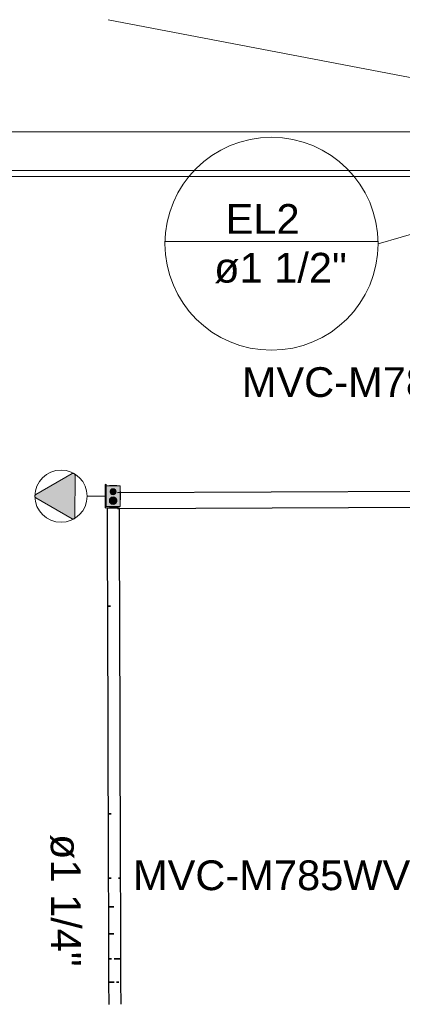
# Model space of a CAD drawing. Header units: millimetres. Extents: x 4480191 to 4481199, y -30324204 to -30323479.
# Tile 155 of 243: x 4480256.63 to 4480259.2, y -30323811.37 to -30323804.75. Entities that reach past the tile are written whole.
import ezdxf

# ---------------------------------------------------------------- set-up
doc = ezdxf.new("R2010")
doc.units = ezdxf.units.MM
doc.linetypes.add('NULL', pattern=[0])
for name, color, linetype, lineweight in [('EL-Caixa ARC', 9, 'Continuous', 18), ('EL-Condutos ARC (Média)', 3, 'Continuous', 25), ('EL-Textos conduto ARC', 7, 'Continuous', 9), ('EL-Textos conduto QD', 7, 'Continuous', 9), ('EL-Tomadas', 150, 'Continuous', 20), ('IFC-Caixa de passagem-Contorno', 44, 'Continuous', 5), ('IFC-Parede-Contorno', 42, 'Continuous', 5), ('Textos', 7, 'Continuous', 9)]:
    doc.layers.add(name, color=color, linetype=linetype, lineweight=lineweight)
doc.styles.add('ARIAL', font='arial.ttf')

msp = doc.modelspace()

# ---------------------------------------------------------------- hatches: boundary and pattern name
at = {"layer": 'EL-Caixa ARC', "linetype": 'Continuous'}
for points in [[(4480257.2004, -30323808.023), (4480257.2064, -30323807.8701), (4480257.2004, -30323807.877)], [(4480257.2005, -30323808.02), (4480257.2064, -30323808.0301), (4480257.2064, -30323807.8701)], [(4480257.2756, -30323807.9925), (4480257.245, -30323808.0039), (4480257.2398, -30323807.9641), (4480257.2783, -30323807.986), (4480257.2552, -30323807.9552), (4480257.2577, -30323807.9555), (4480257.2064, -30323807.88), (4480257.2064, -30323808.02), (4480257.3014, -30323808.02), (4480257.2829, -30323807.9927)], [(4480257.3014, -30323807.88), (4480257.2064, -30323807.88), (4480257.3014, -30323808.02), (4480257.3008, -30323807.9309)], [(4480257.2639, -30323807.9027), (4480257.2439, -30323807.9027), (4480257.2339, -30323807.92), (4480257.2439, -30323807.9373), (4480257.2639, -30323807.9373), (4480257.2739, -30323807.92)], [(4480257.2781, -30323807.9735), (4480257.2664, -30323807.9583), (4480257.2475, -30323807.9558), (4480257.2323, -30323807.9675), (4480257.2298, -30323807.9865), (4480257.2414, -30323808.0016), (4480257.2604, -30323808.0041), (4480257.2756, -30323807.9925)]]:
    msp.add_hatch(color=41, dxfattribs=at).paths.add_polyline_path(points)
at = {"layer": 'EL-Tomadas', "linetype": 'Continuous'}
msp.add_hatch(color=150, dxfattribs=at).paths.add_polyline_path([(4480256.98, -30323808.102), (4480256.7347, -30323807.9604), (4480256.7323, -30323807.9585), (4480256.7315, -30323807.9577), (4480256.7303, -30323807.956), (4480256.7292, -30323807.9533), (4480256.7287, -30323807.9503), (4480256.7289, -30323807.9481), (4480256.7297, -30323807.9453), (4480256.7306, -30323807.9435), (4480256.7321, -30323807.9417), (4480256.7328, -30323807.941), (4480256.7339, -30323807.9401), (4480256.7349, -30323807.9395), (4480256.9801, -30323807.7979), (4480256.9839, -30323807.7965), (4480256.987, -30323807.7964), (4480256.9905, -30323807.7972), (4480256.9932, -30323807.7986), (4480256.9956, -30323807.801), (4480256.9973, -30323807.8041), (4480256.998, -30323807.8072), (4480256.998, -30323808.0916), (4480256.9977, -30323808.0941), (4480256.9969, -30323808.0966), (4480256.9957, -30323808.0986), (4480256.9939, -30323808.1006), (4480256.992, -30323808.102), (4480256.9895, -30323808.1031), (4480256.9862, -30323808.1036), (4480256.9831, -30323808.1032), (4480256.9805, -30323808.1022)])

# ---------------------------------------------------------------- linework, layer by layer
at = {"layer": 'EL-Caixa ARC'}
for p, q in [((4480257.2064, -30323807.8701), (4480257.2004, -30323807.877)), ((4480257.2004, -30323807.877), (4480257.2004, -30323808.023)), ((4480257.2064, -30323807.88), (4480257.2064, -30323807.8701)), ((4480257.2064, -30323808.02), (4480257.2064, -30323807.88)), ((4480257.2064, -30323807.88), (4480257.2064, -30323807.8906)), ((4480257.2093, -30323807.88), (4480257.2064, -30323807.88)), ((4480257.2289, -30323807.88), (4480257.2093, -30323807.88)), ((4480257.2298, -30323807.8784), (4480257.2289, -30323807.8784)), ((4480257.2289, -30323807.8784), (4480257.2289, -30323807.88)), ((4480257.2343, -30323807.88), (4480257.2289, -30323807.88)), ((4480257.2323, -30323807.8784), (4480257.2298, -30323807.8784)), ((4480257.2362, -30323807.8784), (4480257.2323, -30323807.8784)), ((4480257.2482, -30323807.88), (4480257.2343, -30323807.88)), ((4480257.2414, -30323807.8784), (4480257.2362, -30323807.8784)), ((4480257.2475, -30323807.8784), (4480257.2414, -30323807.8784)), ((4480257.2539, -30323807.8784), (4480257.2475, -30323807.8784)), ((4480257.2789, -30323807.88), (4480257.2482, -30323807.88)), ((4480257.2604, -30323807.8784), (4480257.2539, -30323807.8784)), ((4480257.2664, -30323807.8784), (4480257.2604, -30323807.8784)), ((4480257.2716, -30323807.8784), (4480257.2664, -30323807.8784)), ((4480257.2756, -30323807.8784), (4480257.2716, -30323807.8784)), ((4480257.2781, -30323807.8784), (4480257.2756, -30323807.8784)), ((4480257.2789, -30323807.8784), (4480257.2781, -30323807.8784)), ((4480257.2789, -30323807.88), (4480257.2789, -30323807.8784)), ((4480257.2824, -30323807.88), (4480257.2789, -30323807.88)), ((4480257.2944, -30323807.88), (4480257.2824, -30323807.88)), ((4480257.2986, -30323807.88), (4480257.2944, -30323807.88)), ((4480257.3014, -30323807.88), (4480257.2986, -30323807.88)), ((4480257.3014, -30323807.8876), (4480257.3014, -30323807.88)), ((4480257.2064, -30323807.8906), (4480257.2064, -30323807.9086)), ((4480257.2064, -30323807.9086), (4480257.2064, -30323807.9217)), ((4480257.2064, -30323807.9217), (4480257.2064, -30323807.9336)), ((4480257.2064, -30323807.9336), (4480257.2064, -30323807.9487)), ((4480257.2064, -30323807.9487), (4480257.2064, -30323807.9829)), ((4480257.2346, -30323807.9148), (4480257.2339, -30323807.92)), ((4480257.2339, -30323807.92), (4480257.2346, -30323807.9252)), ((4480257.2366, -30323807.91), (4480257.2346, -30323807.9148)), ((4480257.2346, -30323807.9252), (4480257.2366, -30323807.93)), ((4480257.2398, -30323807.9058), (4480257.2366, -30323807.91)), ((4480257.2366, -30323807.93), (4480257.2398, -30323807.9341)), ((4480257.2439, -30323807.9027), (4480257.2398, -30323807.9058)), ((4480257.2398, -30323807.9341), (4480257.2439, -30323807.9373)), ((4480257.2487, -30323807.9007), (4480257.2439, -30323807.9027)), ((4480257.2439, -30323807.9373), (4480257.2487, -30323807.9393)), ((4480257.2539, -30323807.9), (4480257.2487, -30323807.9007)), ((4480257.2487, -30323807.9393), (4480257.2539, -30323807.94)), ((4480257.2591, -30323807.9007), (4480257.2539, -30323807.9)), ((4480257.2539, -30323807.94), (4480257.2591, -30323807.9393)), ((4480257.2639, -30323807.9027), (4480257.2591, -30323807.9007)), ((4480257.2591, -30323807.9393), (4480257.2639, -30323807.9373)), ((4480257.2681, -30323807.9058), (4480257.2639, -30323807.9027)), ((4480257.2639, -30323807.9373), (4480257.2681, -30323807.9341)), ((4480257.2712, -30323807.91), (4480257.2681, -30323807.9058)), ((4480257.2681, -30323807.9341), (4480257.2712, -30323807.93)), ((4480257.2732, -30323807.9148), (4480257.2712, -30323807.91)), ((4480257.2712, -30323807.93), (4480257.2732, -30323807.9252)), ((4480257.2739, -30323807.92), (4480257.2732, -30323807.9148)), ((4480257.2732, -30323807.9252), (4480257.2739, -30323807.92)), ((4480257.3014, -30323807.8906), (4480257.3014, -30323807.8876)), ((4480257.3014, -30323807.8937), (4480257.3014, -30323807.8906)), ((4480257.3014, -30323807.9063), (4480257.3014, -30323807.8937)), ((4480257.3014, -30323807.918), (4480257.3014, -30323807.9063)), ((4480257.3014, -30323807.9182), (4480257.3014, -30323807.918)), ((4480257.3028, -30323807.918), (4480257.3014, -30323807.918)), ((4480257.3014, -30323807.925), (4480257.3014, -30323807.9182)), ((4480257.3014, -30323807.9271), (4480257.3014, -30323807.925)), ((4480257.3028, -30323807.925), (4480257.3014, -30323807.925)), ((4480257.3014, -30323807.9314), (4480257.3014, -30323807.9271)), ((4480257.3014, -30323807.9493), (4480257.3014, -30323807.9314)), ((4480257.3028, -30323807.9191), (4480257.3028, -30323807.918)), ((4480257.3028, -30323807.9223), (4480257.3028, -30323807.9191)), ((4480257.3028, -30323807.925), (4480257.3028, -30323807.9223)), ((4480257.3028, -30323807.9258), (4480257.3028, -30323807.925)), ((4480257.3028, -30323807.9271), (4480257.3028, -30323807.9258)), ((4480257.3028, -30323807.9283), (4480257.3028, -30323807.9271)), ((4480257.3028, -30323807.9323), (4480257.3028, -30323807.9283)), ((4480257.3028, -30323807.9375), (4480257.3028, -30323807.9323)), ((4480257.3028, -30323807.9435), (4480257.3028, -30323807.9375)), ((4480257.3028, -30323807.95), (4480257.3028, -30323807.9435)), ((4480257.2064, -30323807.9829), (4480257.2064, -30323808.0124)), ((4480257.2064, -30323808.0124), (4480257.2064, -30323808.02)), ((4480257.2298, -30323807.9735), (4480257.2289, -30323807.98)), ((4480257.2289, -30323807.98), (4480257.2298, -30323807.9865)), ((4480257.2323, -30323807.9675), (4480257.2298, -30323807.9735)), ((4480257.2298, -30323807.9865), (4480257.2323, -30323807.9925)), ((4480257.2362, -30323807.9623), (4480257.2323, -30323807.9675)), ((4480257.2323, -30323807.9925), (4480257.2362, -30323807.9977)), ((4480257.2414, -30323807.9583), (4480257.2362, -30323807.9623)), ((4480257.2362, -30323807.9977), (4480257.2414, -30323808.0016)), ((4480257.2475, -30323807.9558), (4480257.2414, -30323807.9583)), ((4480257.2414, -30323808.0016), (4480257.2475, -30323808.0041)), ((4480257.2539, -30323807.955), (4480257.2475, -30323807.9558)), ((4480257.2475, -30323808.0041), (4480257.2539, -30323808.005)), ((4480257.2604, -30323807.9558), (4480257.2539, -30323807.955)), ((4480257.2539, -30323808.005), (4480257.2604, -30323808.0041)), ((4480257.2664, -30323807.9583), (4480257.2604, -30323807.9558)), ((4480257.2604, -30323808.0041), (4480257.2664, -30323808.0016)), ((4480257.2716, -30323807.9623), (4480257.2664, -30323807.9583)), ((4480257.2664, -30323808.0016), (4480257.2716, -30323807.9977)), ((4480257.2756, -30323807.9675), (4480257.2716, -30323807.9623)), ((4480257.2716, -30323807.9977), (4480257.2756, -30323807.9925)), ((4480257.2781, -30323807.9735), (4480257.2756, -30323807.9675)), ((4480257.2756, -30323807.9925), (4480257.2781, -30323807.9865)), ((4480257.2789, -30323807.98), (4480257.2781, -30323807.9735)), ((4480257.2781, -30323807.9865), (4480257.2789, -30323807.98)), ((4480257.3014, -30323807.975), (4480257.3014, -30323807.9493)), ((4480257.3014, -30323808.02), (4480257.3014, -30323807.975)), ((4480257.3014, -30323807.975), (4480257.3028, -30323807.975)), ((4480257.3028, -30323807.9565), (4480257.3028, -30323807.95)), ((4480257.3028, -30323807.9625), (4480257.3028, -30323807.9565)), ((4480257.3028, -30323807.9677), (4480257.3028, -30323807.9625)), ((4480257.3028, -30323807.9716), (4480257.3028, -30323807.9677)), ((4480257.3028, -30323807.9741), (4480257.3028, -30323807.9716)), ((4480257.3028, -30323807.975), (4480257.3028, -30323807.9741)), ((4480257.2004, -30323808.023), (4480257.2064, -30323808.0301)), ((4480257.2064, -30323808.0301), (4480257.2064, -30323808.02)), ((4480257.2064, -30323808.02), (4480257.2207, -30323808.02)), ((4480257.2207, -30323808.02), (4480257.2289, -30323808.02)), ((4480257.2289, -30323808.02), (4480257.2471, -30323808.02)), ((4480257.2289, -30323808.02), (4480257.2289, -30323808.0216)), ((4480257.2289, -30323808.0216), (4480257.2298, -30323808.0216)), ((4480257.2298, -30323808.0216), (4480257.2323, -30323808.0216)), ((4480257.2323, -30323808.0216), (4480257.2362, -30323808.0216)), ((4480257.2362, -30323808.0216), (4480257.2414, -30323808.0216)), ((4480257.2414, -30323808.0216), (4480257.2475, -30323808.0216)), ((4480257.2471, -30323808.02), (4480257.2545, -30323808.02)), ((4480257.2475, -30323808.0216), (4480257.2539, -30323808.0216)), ((4480257.2539, -30323808.0216), (4480257.2604, -30323808.0216)), ((4480257.2545, -30323808.02), (4480257.2642, -30323808.02)), ((4480257.2604, -30323808.0216), (4480257.2664, -30323808.0216)), ((4480257.2642, -30323808.02), (4480257.2739, -30323808.02)), ((4480257.2664, -30323808.0216), (4480257.2716, -30323808.0216)), ((4480257.2716, -30323808.0216), (4480257.2756, -30323808.0216)), ((4480257.2739, -30323808.02), (4480257.2789, -30323808.02)), ((4480257.2756, -30323808.0216), (4480257.2781, -30323808.0216)), ((4480257.2781, -30323808.0216), (4480257.2789, -30323808.0216)), ((4480257.2789, -30323808.02), (4480257.283, -30323808.02)), ((4480257.2789, -30323808.0216), (4480257.2789, -30323808.02)), ((4480257.283, -30323808.02), (4480257.3014, -30323808.02))]:
    msp.add_line(p, q, dxfattribs=at)
at = {"layer": 'EL-Condutos ARC (Média)'}
for p, q in [((4480260.8501, -30323807.9134), (4480257.2826, -30323807.9271)), ((4480257.2203, -30323808.0302), (4480257.2131, -30323808.0302)), ((4480257.2131, -30323808.0302), (4480257.2143, -30323808.3472)), ((4480257.2333, -30323808.0301), (4480257.2203, -30323808.0302)), ((4480257.2499, -30323808.0301), (4480257.2333, -30323808.0301)), ((4480257.2672, -30323808.03), (4480257.2499, -30323808.0301)), ((4480257.2822, -30323808.03), (4480257.2672, -30323808.03)), ((4480257.283, -30323808.03), (4480257.2822, -30323808.03)), ((4480257.283, -30323808.02), (4480257.283, -30323808.0257)), ((4480257.283, -30323808.0257), (4480257.283, -30323808.03)), ((4480257.2924, -30323808.0299), (4480257.283, -30323808.03)), ((4480257.283, -30323808.03), (4480257.283, -30323808.0326)), ((4480257.283, -30323808.0326), (4480257.296, -30323808.0325)), ((4480257.296, -30323808.0299), (4480257.2924, -30323808.0299)), ((4480257.296, -30323808.0325), (4480259.6097, -30323808.0236)), ((4480257.2971, -30323808.3469), (4480257.296, -30323808.0299)), ((4480257.2143, -30323808.3472), (4480257.2155, -30323808.6901)), ((4480257.2983, -30323808.6898), (4480257.2971, -30323808.3469)), ((4480257.2226, -30323808.6901), (4480257.2155, -30323808.6901)), ((4480257.2155, -30323808.6901), (4480257.2166, -30323809.0102)), ((4480257.2155, -30323808.6901), (4480257.2226, -30323808.6901)), ((4480257.2356, -30323808.6901), (4480257.2226, -30323808.6901)), ((4480257.2226, -30323808.6901), (4480257.2356, -30323808.6901)), ((4480257.2995, -30323809.0099), (4480257.2983, -30323808.6898)), ((4480257.2166, -30323809.0102), (4480257.2176, -30323809.3086)), ((4480257.3005, -30323809.3083), (4480257.2995, -30323809.0099)), ((4480257.2176, -30323809.3086), (4480257.2186, -30323809.5865)), ((4480257.3015, -30323809.5862), (4480257.3005, -30323809.3083)), ((4480257.2186, -30323809.5865), (4480257.2195, -30323809.8451)), ((4480257.3024, -30323809.8449), (4480257.3015, -30323809.5862)), ((4480257.2195, -30323809.8451), (4480257.2203, -30323810.0857)), ((4480257.3032, -30323810.0855), (4480257.3024, -30323809.8449)), ((4480257.2275, -30323810.0857), (4480257.2203, -30323810.0857)), ((4480257.2203, -30323810.0857), (4480257.2211, -30323810.3095)), ((4480257.2203, -30323810.0857), (4480257.2275, -30323810.0857)), ((4480257.2405, -30323810.0857), (4480257.2275, -30323810.0857)), ((4480257.2275, -30323810.0857), (4480257.2405, -30323810.0857)), ((4480257.3039, -30323810.3092), (4480257.3032, -30323810.0855)), ((4480257.2211, -30323810.3095), (4480257.2218, -30323810.5176)), ((4480257.3046, -30323810.5173), (4480257.3039, -30323810.3092)), ((4480257.2289, -30323810.5176), (4480257.2218, -30323810.5176)), ((4480257.2218, -30323810.5176), (4480257.2224, -30323810.7113)), ((4480257.2218, -30323810.5176), (4480257.2289, -30323810.5176)), ((4480257.2419, -30323810.5175), (4480257.2289, -30323810.5176)), ((4480257.2289, -30323810.5176), (4480257.2419, -30323810.5175)), ((4480257.3011, -30323810.5173), (4480257.2909, -30323810.5174)), ((4480257.2909, -30323810.5174), (4480257.3011, -30323810.5173)), ((4480257.3053, -30323810.711), (4480257.3046, -30323810.5173)), ((4480257.2224, -30323810.7113), (4480257.223, -30323810.8917)), ((4480257.2425, -30323810.7112), (4480257.2295, -30323810.7112)), ((4480257.2295, -30323810.7112), (4480257.2425, -30323810.7112)), ((4480257.2591, -30323810.7111), (4480257.2425, -30323810.7112)), ((4480257.2425, -30323810.7112), (4480257.2591, -30323810.7111)), ((4480257.3058, -30323810.8914), (4480257.3053, -30323810.711)), ((4480257.223, -30323810.8917), (4480257.2301, -30323810.8917)), ((4480257.2301, -30323810.8917), (4480257.223, -30323810.8917)), ((4480257.223, -30323810.8917), (4480257.2235, -30323811.0601)), ((4480257.2431, -30323810.8916), (4480257.2301, -30323810.8917)), ((4480257.2301, -30323810.8917), (4480257.2431, -30323810.8917)), ((4480257.2431, -30323810.8917), (4480257.2597, -30323810.8916)), ((4480257.2597, -30323810.8916), (4480257.2431, -30323810.8916)), ((4480257.3063, -30323811.0599), (4480257.3058, -30323810.8915)), ((4480257.2306, -30323811.0601), (4480257.2235, -30323811.0601)), ((4480257.2235, -30323811.0601), (4480257.2239, -30323811.2178)), ((4480257.2235, -30323811.0601), (4480257.2306, -30323811.0601)), ((4480257.2436, -30323811.0601), (4480257.2306, -30323811.0601)), ((4480257.2306, -30323811.0601), (4480257.2436, -30323811.0601)), ((4480257.2775, -30323811.06), (4480257.2602, -30323811.06)), ((4480257.2602, -30323811.06), (4480257.2775, -30323811.06)), ((4480257.2926, -30323811.0599), (4480257.2775, -30323811.06)), ((4480257.2775, -30323811.06), (4480257.2926, -30323811.0599)), ((4480257.3028, -30323811.0599), (4480257.2926, -30323811.0599)), ((4480257.2926, -30323811.0599), (4480257.3028, -30323811.0599)), ((4480257.3068, -30323811.2175), (4480257.3063, -30323811.0599)), ((4480257.2311, -30323811.2177), (4480257.2239, -30323811.2177)), ((4480257.2239, -30323811.2177), (4480257.2239, -30323811.2179)), ((4480257.2239, -30323811.2178), (4480257.2311, -30323811.2177)), ((4480257.2239, -30323811.2179), (4480257.2243, -30323811.3658)), ((4480257.244, -30323811.2177), (4480257.2311, -30323811.2177)), ((4480257.2311, -30323811.2177), (4480257.244, -30323811.2177)), ((4480257.2606, -30323811.2176), (4480257.244, -30323811.2177)), ((4480257.244, -30323811.2177), (4480257.2606, -30323811.2176)), ((4480257.293, -30323811.2176), (4480257.2779, -30323811.2176)), ((4480257.2779, -30323811.2176), (4480257.293, -30323811.2176)), ((4480257.3072, -30323811.3655), (4480257.3068, -30323811.2175))]:
    msp.add_line(p, q, dxfattribs=at)
at = {"layer": 'EL-Textos conduto QD'}
for p, q in [((4480261.2817, -30323805.5234), (4480257.2213, -30323804.7472)), ((4480261.5337, -30323805.5234), (4480259.0336, -30323806.2532)), ((4480257.6025, -30323806.2372), (4480259.0336, -30323806.2372))]:
    msp.add_line(p, q, dxfattribs=at)
msp.add_circle((4480258.318, -30323806.2532), 0.7156, dxfattribs=at)
at = {"layer": 'EL-Tomadas'}
for p, q in [((4480256.7347, -30323807.9396), (4480256.9801, -30323807.7979)), ((4480256.9981, -30323807.8083), (4480256.998, -30323808.0916)), ((4480256.98, -30323808.102), (4480256.7347, -30323807.9604)), ((4480257.0797, -30323807.95), (4480257.2003, -30323807.95))]:
    msp.add_line(p, q, dxfattribs=at)
for points in [[(4480256.9981, -30323807.8083), (4480256.998, -30323807.8069), (4480256.9978, -30323807.8056), (4480256.9974, -30323807.8042), (4480256.9968, -30323807.8029), (4480256.9961, -30323807.8017), (4480256.9953, -30323807.8006), (4480256.9943, -30323807.7996), (4480256.9933, -30323807.7987), (4480256.9921, -30323807.7979), (4480256.9909, -30323807.7973), (4480256.9895, -30323807.7968), (4480256.9882, -30323807.7965), (4480256.9868, -30323807.7963), (4480256.9854, -30323807.7963), (4480256.984, -30323807.7965), (4480256.9827, -30323807.7968), (4480256.9813, -30323807.7973), (4480256.9801, -30323807.7979)], [(4480256.7347, -30323807.9396), (4480256.7336, -30323807.9404), (4480256.7325, -30323807.9413), (4480256.7315, -30323807.9423), (4480256.7307, -30323807.9434), (4480256.73, -30323807.9446), (4480256.7294, -30323807.9459), (4480256.729, -30323807.9472), (4480256.7288, -30323807.9486), (4480256.7287, -30323807.95), (4480256.7288, -30323807.9514), (4480256.729, -30323807.9528), (4480256.7294, -30323807.9541), (4480256.73, -30323807.9554), (4480256.7307, -30323807.9566), (4480256.7315, -30323807.9577), (4480256.7325, -30323807.9587), (4480256.7336, -30323807.9596), (4480256.7347, -30323807.9604)], [(4480256.98, -30323808.102), (4480256.9812, -30323808.1026), (4480256.9825, -30323808.1031), (4480256.9839, -30323808.1034), (4480256.9853, -30323808.1036), (4480256.9867, -30323808.1036), (4480256.9881, -30323808.1034), (4480256.9894, -30323808.1031), (4480256.9907, -30323808.1026), (4480256.992, -30323808.102), (4480256.9931, -30323808.1012), (4480256.9942, -30323808.1003), (4480256.9952, -30323808.0993), (4480256.996, -30323808.0982), (4480256.9967, -30323808.097), (4480256.9972, -30323808.0957), (4480256.9976, -30323808.0943), (4480256.9979, -30323808.093), (4480256.998, -30323808.0916)]]:
    msp.add_lwpolyline(points, dxfattribs=at)
msp.add_circle((4480256.9043, -30323807.95), 0.1755, dxfattribs=at)
at = {"layer": 'IFC-Caixa de passagem-Contorno'}
for p, q in [((4480257.2003, -30323807.872), (4480257.2003, -30323808.028)), ((4480257.2003, -30323807.872), (4480257.2063, -30323807.872)), ((4480257.2063, -30323807.872), (4480257.2063, -30323808.028)), ((4480257.2063, -30323807.88), (4480257.3013, -30323807.88)), ((4480257.3013, -30323807.88), (4480257.3013, -30323808.02)), ((4480257.2003, -30323808.028), (4480257.2063, -30323808.028)), ((4480257.2063, -30323808.02), (4480257.3013, -30323808.02))]:
    msp.add_line(p, q, dxfattribs=at)
for centre, radius in [((4480257.2539, -30323807.92), 0.0199), ((4480257.2539, -30323807.98), 0.025)]:
    msp.add_circle(centre, radius, dxfattribs=at)
at = {"layer": 'IFC-Parede-Contorno', "color": 8, "lineweight": 5}
for p, q in [((4480254.2627, -30323805.5004), (4480262.8652, -30323805.5004)), ((4480254.2627, -30323805.5004), (4480262.8008, -30323805.5004)), ((4480255.6587, -30323805.5004), (4480262.8652, -30323805.5004)), ((4480253.1287, -30323805.7604), (4480262.8008, -30323805.7604)), ((4480252.9752, -30323805.8004), (4480257.0349, -30323805.8004)), ((4480254.2627, -30323805.8004), (4480262.8652, -30323805.8004)), ((4480257.0349, -30323805.8004), (4480262.8652, -30323805.8004))]:
    msp.add_line(p, q, dxfattribs=at)

# ---------------------------------------------------------------- texts
at = {"layer": 'EL-Textos conduto ARC', "linetype": 'NULL', "insert": (4480256.8313, -30323810.667), "char_height": 0.2, "width": 1.782317, "attachment_point": 8, "rotation": 270.18314, "line_spacing_factor": 0.6, "style": 'ARIAL'}
msp.add_mtext('ø1 1/4"', dxfattribs=at)
at = {"layer": 'EL-Textos conduto QD', "linetype": 'NULL', "char_height": 0.2, "attachment_point": 7, "line_spacing_factor": 0.6, "style": 'ARIAL'}
for s, insert, width in [('EL2', (4480258.0095, -30323806.1865), 0.994207), ('ø1 1/2"', (4480257.9325, -30323806.5198), 1.782317)]:
    msp.add_mtext(s, dxfattribs=dict(at, insert=insert, width=width))
at = {"layer": 'Textos', "linetype": 'NULL', "char_height": 0.2, "width": 7.110671, "attachment_point": 9, "line_spacing_factor": 0.6, "style": 'ARIAL'}
for insert in [(4480261.6732, -30323807.3433), (4480260.9424, -30323810.6584)]:
    msp.add_mtext('MVC-M785WV2GN1 (28HP)', dxfattribs=dict(at, insert=insert))

doc.saveas('drawing.dxf')
